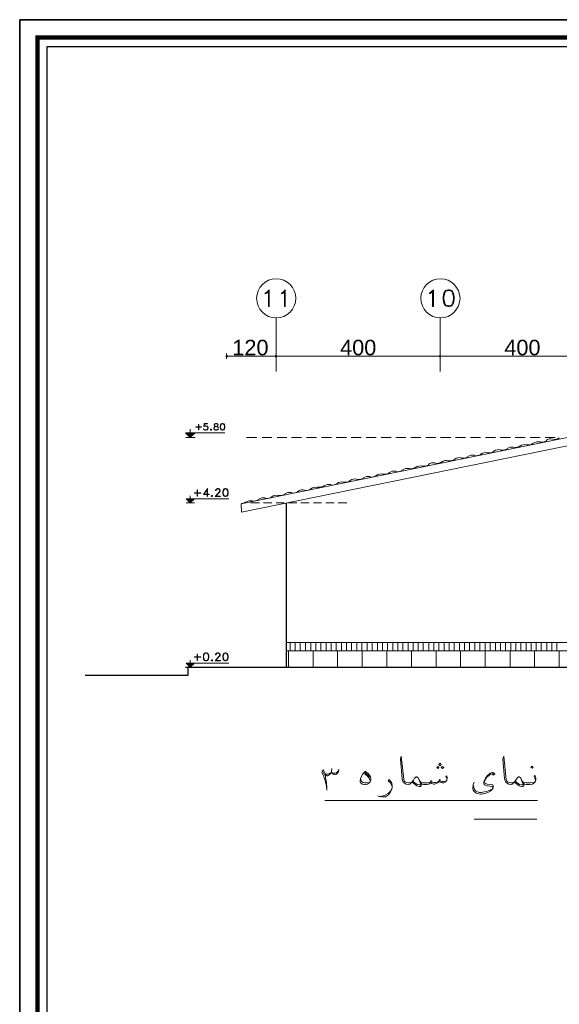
# Model space of a CAD drawing. Header units: metres. Extents: x 6 to 182, y 4 to 63.
# Tile 2 of 28: x 6 to 22, y 34 to 63. Entities that reach past the tile are written whole.
import ezdxf

# ---------------------------------------------------------------- set-up
doc = ezdxf.new("R2010")
doc.units = ezdxf.units.M
doc.header["$MEASUREMENT"] = 0
for name, color, linetype in [('PDF16_dim', 7, 'Continuous'), ('PDF16_hatch-borshi', 7, 'Continuous'), ('PDF16_hatch-plan', 7, 'Continuous'), ('PDF16_KADR', 7, 'Continuous'), ('PDF16_khatchin', 7, 'Continuous'), ('PDF16_rahpelee', 7, 'Continuous'), ('PDF16_Text', 7, 'Continuous'), ('PDF16_textt', 7, 'Continuous')]:
    doc.layers.add(name, color=color, linetype=linetype)
doc.styles.add('PDF Arial', font='arial.ttf')

msp = doc.modelspace()

# ---------------------------------------------------------------- linework, layer by layer
at = {"layer": 'PDF16_dim', "lineweight": 20}
for points in [[(11.946, 53.238), (11.946, 53.392)], [(13.4, 53.315), (13.362, 53.315), (12.023, 53.315), (11.984, 53.315)], [(18.36, 53.315), (18.322, 53.315), (13.506, 53.315), (13.477, 53.315)], [(23.311, 53.315), (23.282, 53.315), (18.466, 53.315), (18.428, 53.315)]]:
    msp.add_lwpolyline(points, dxfattribs=at)
for points in [[(13.439, 53.238), (13.439, 53.392)], [(18.399, 53.238), (18.399, 53.392)]]:
    msp.add_lwpolyline(points, close=True, dxfattribs=at)
at = {"layer": 'PDF16_dim', "transparency": 33554559}
for points in [[(11.927, 53.344), (11.946, 53.315), (11.907, 53.315)], [(11.907, 53.315), (11.927, 53.286), (11.946, 53.315)], [(11.946, 53.354), (11.927, 53.344), (11.946, 53.315)], [(11.927, 53.286), (11.946, 53.315), (11.946, 53.277)], [(11.946, 53.315), (11.975, 53.344), (11.946, 53.354)], [(11.984, 53.315), (11.946, 53.315), (11.975, 53.344)], [(11.946, 53.315), (11.946, 53.277), (11.975, 53.286)], [(11.975, 53.286), (11.984, 53.315), (11.946, 53.315)], [(13.41, 53.344), (13.439, 53.315), (13.4, 53.315)], [(13.41, 53.344), (13.4, 53.315), (13.439, 53.315)], [(13.4, 53.315), (13.41, 53.286), (13.439, 53.315)], [(13.4, 53.315), (13.439, 53.315), (13.41, 53.286)], [(13.439, 53.354), (13.41, 53.344), (13.439, 53.315)], [(13.439, 53.315), (13.439, 53.354), (13.41, 53.344)], [(13.41, 53.286), (13.439, 53.315), (13.439, 53.277)], [(13.439, 53.315), (13.41, 53.286), (13.439, 53.277)], [(13.439, 53.315), (13.458, 53.344), (13.439, 53.354)], [(13.458, 53.344), (13.439, 53.315), (13.439, 53.354)], [(13.477, 53.315), (13.439, 53.315), (13.458, 53.344)], [(13.477, 53.315), (13.458, 53.344), (13.439, 53.315)], [(13.439, 53.315), (13.439, 53.277), (13.458, 53.286)], [(13.458, 53.286), (13.477, 53.315), (13.439, 53.315)], [(13.439, 53.277), (13.458, 53.286), (13.439, 53.315)], [(13.458, 53.286), (13.439, 53.315), (13.477, 53.315)], [(18.37, 53.344), (18.36, 53.315), (18.399, 53.315)], [(18.37, 53.344), (18.399, 53.315), (18.36, 53.315)], [(18.36, 53.315), (18.399, 53.315), (18.37, 53.286)], [(18.36, 53.315), (18.37, 53.286), (18.399, 53.315)], [(18.399, 53.315), (18.399, 53.354), (18.37, 53.344)], [(18.399, 53.354), (18.37, 53.344), (18.399, 53.315)], [(18.399, 53.315), (18.37, 53.286), (18.399, 53.277)], [(18.37, 53.286), (18.399, 53.315), (18.399, 53.277)], [(18.418, 53.344), (18.399, 53.315), (18.399, 53.354)], [(18.399, 53.315), (18.418, 53.344), (18.399, 53.354)], [(18.428, 53.315), (18.418, 53.344), (18.399, 53.315)], [(18.428, 53.315), (18.399, 53.315), (18.418, 53.344)], [(18.399, 53.277), (18.418, 53.286), (18.399, 53.315)], [(18.418, 53.286), (18.399, 53.315), (18.428, 53.315)], [(18.399, 53.315), (18.399, 53.277), (18.418, 53.286)], [(18.418, 53.286), (18.428, 53.315), (18.399, 53.315)]]:
    msp.add_solid(points, dxfattribs=at)
at = {"layer": 'PDF16_hatch-borshi', "lineweight": 18}
for points in [[(20.816, 50.607, -0.20133), (20.615, 50.564, 0.213982), (20.418, 50.524)], [(21.211, 50.684, -0.20133), (21.01, 50.641, 0.213982), (20.813, 50.601)], [(20.027, 50.443, -0.20133), (19.825, 50.401, 0.213982), (19.628, 50.36)], [(17.657, 49.961, -0.20133), (17.456, 49.919, 0.213982), (17.259, 49.879)], [(18.052, 50.039, -0.20133), (17.851, 49.996, 0.213982), (17.654, 49.956)], [(18.842, 50.202, -0.20133), (18.64, 50.16, 0.213982), (18.443, 50.12)], [(16.868, 49.798, -0.20133), (16.666, 49.755, 0.213982), (16.469, 49.715)], [(14.893, 49.393, -0.20133), (14.691, 49.351, 0.213982), (14.495, 49.311)], [(15.683, 49.557, -0.20133), (15.481, 49.514, 0.213982), (15.284, 49.474)], [(13.709, 49.152, -0.20133), (13.507, 49.11, 0.213982), (13.31, 49.07)], [(12.919, 48.989, -0.20133), (12.717, 48.946, 0.213982), (12.52, 48.906)]]:
    msp.add_lwpolyline(points, format="xyb", dxfattribs=at)
for centre, radius, start, end in [((21.852, 51.047), 0.246, 257.569, 305.5792), ((21.351, 50.488), 0.246, 77.3767, 125.6891), ((21.457, 50.98), 0.265, 258.8105, 304.3432), ((21.736, 50.594), 0.226, 74.6246, 128.5456), ((18.981, 50.007), 0.246, 77.3767, 125.6891), ((19.087, 50.498), 0.265, 258.8105, 304.3432), ((19.376, 50.084), 0.246, 77.3767, 125.6891), ((19.482, 50.575), 0.265, 258.8105, 304.3432), ((20.166, 50.248), 0.246, 77.3767, 125.6891), ((20.272, 50.739), 0.265, 258.8105, 304.3432), ((18.182, 49.872), 0.226, 74.6246, 128.5456), ((18.298, 50.325), 0.246, 257.569, 305.5792), ((16.217, 49.439), 0.246, 77.3767, 125.6891), ((16.323, 49.93), 0.265, 258.8105, 304.3432), ((17.007, 49.602), 0.246, 77.3767, 125.6891), ((17.113, 50.093), 0.265, 258.8105, 304.3432), ((14.744, 49.602), 0.246, 257.569, 305.5792), ((15.033, 49.198), 0.246, 77.3767, 125.6891), ((15.139, 49.689), 0.265, 258.8105, 304.3432), ((15.822, 49.362), 0.246, 77.3767, 125.6891), ((15.928, 49.853), 0.265, 258.8105, 304.3432), ((13.164, 49.284), 0.265, 258.8105, 304.3432), ((13.848, 48.957), 0.246, 77.3767, 125.6891), ((13.954, 49.448), 0.265, 258.8105, 304.3432), ((14.243, 49.034), 0.246, 77.3767, 125.6891), ((14.349, 49.525), 0.265, 258.8105, 304.3432), ((12.374, 49.13), 0.265, 274.5154, 304.3432), ((13.058, 48.793), 0.246, 77.3767, 125.6891)]:
    msp.add_arc(centre, radius, start, end, dxfattribs=at)
at = {"layer": 'PDF16_hatch-plan', "lineweight": 18}
for points in [[(13.863, 44.416), (13.863, 44.666)], [(14.017, 44.416), (14.017, 44.666)], [(14.171, 44.416), (14.171, 44.666)], [(14.325, 44.416), (14.325, 44.666)], [(14.489, 44.416), (14.489, 44.666)], [(14.643, 44.416), (14.643, 44.666)], [(14.797, 44.416), (14.797, 44.666)], [(14.951, 44.416), (14.951, 44.666)], [(15.105, 44.416), (15.105, 44.666)], [(15.259, 44.416), (15.259, 44.666)], [(15.413, 44.416), (15.413, 44.666)], [(15.567, 44.416), (15.567, 44.666)], [(15.721, 44.416), (15.721, 44.666)], [(15.875, 44.416), (15.875, 44.666)], [(16.03, 44.416), (16.03, 44.666)], [(16.193, 44.416), (16.193, 44.666)], [(16.347, 44.416), (16.347, 44.666)], [(16.501, 44.416), (16.501, 44.666)], [(16.656, 44.416), (16.656, 44.666)], [(16.81, 44.416), (16.81, 44.666)], [(16.964, 44.416), (16.964, 44.666)], [(17.118, 44.416), (17.118, 44.666)], [(17.272, 44.416), (17.272, 44.666)], [(17.426, 44.416), (17.426, 44.666)], [(17.58, 44.416), (17.58, 44.666)], [(17.734, 44.416), (17.734, 44.666)], [(17.888, 44.416), (17.888, 44.666)], [(18.052, 44.416), (18.052, 44.666)], [(18.206, 44.416), (18.206, 44.666)], [(18.36, 44.416), (18.36, 44.666)], [(18.514, 44.416), (18.514, 44.666)], [(18.668, 44.416), (18.668, 44.666)], [(18.823, 44.416), (18.823, 44.666)], [(18.977, 44.416), (18.977, 44.666)], [(19.131, 44.416), (19.131, 44.666)], [(19.285, 44.416), (19.285, 44.666)], [(19.439, 44.416), (19.439, 44.666)], [(19.593, 44.416), (19.593, 44.666)], [(19.757, 44.416), (19.757, 44.666)], [(19.911, 44.416), (19.911, 44.666)], [(20.065, 44.416), (20.065, 44.666)], [(20.219, 44.416), (20.219, 44.666)], [(20.373, 44.416), (20.373, 44.666)], [(20.527, 44.416), (20.527, 44.666)], [(20.681, 44.416), (20.681, 44.666)], [(20.835, 44.416), (20.835, 44.666)], [(20.99, 44.416), (20.99, 44.666)], [(21.144, 44.416), (21.144, 44.666)], [(21.298, 44.416), (21.298, 44.666)], [(21.452, 44.416), (21.452, 44.666)], [(21.616, 44.416), (21.616, 44.666)], [(21.77, 44.416), (21.77, 44.666)], [(21.924, 44.416), (21.924, 44.666)]]:
    msp.add_lwpolyline(points, dxfattribs=at)
at = {"layer": 'PDF16_hatch-plan', "lineweight": 20}
for points in [[(13.814, 44.416), (13.814, 43.925)], [(14.556, 44.416), (14.556, 43.925)], [(15.298, 44.416), (15.298, 43.925)], [(16.039, 44.416), (16.039, 43.925)], [(16.781, 44.416), (16.781, 43.925)], [(17.532, 44.416), (17.532, 43.925)], [(18.274, 44.416), (18.274, 43.925)], [(19.015, 44.416), (19.015, 43.925)], [(19.757, 44.416), (19.757, 43.925)], [(20.508, 44.416), (20.508, 43.925)], [(21.25, 44.416), (21.25, 43.925)], [(21.991, 44.416), (21.991, 43.925)]]:
    msp.add_lwpolyline(points, dxfattribs=at)
at = {"layer": 'PDF16_KADR', "lineweight": 25}
for points in [[(5.695, 4.013), (89.785, 4.013), (89.785, 63.476), (5.695, 63.476)], [(5.695, 63.476), (89.785, 63.476), (89.785, 4.013), (5.695, 4.013)], [(6.514, 4.832), (88.841, 4.832), (88.841, 62.657), (6.514, 62.657)]]:
    msp.add_lwpolyline(points, close=True, dxfattribs=at)
at = {"layer": 'PDF16_KADR', "lineweight": 0, "const_width": 0.135}
msp.add_lwpolyline([(6.235, 62.937), (6.235, 4.552), (89.111, 4.552), (89.111, 62.937)], close=True, dxfattribs=at)
at = {"layer": 'PDF16_khatchin', "lineweight": 18}
for points in [[(12.543, 50.859), (12.861, 50.859)], [(13.015, 50.859), (13.314, 50.859)], [(13.468, 50.859), (13.766, 50.859)], [(13.911, 50.859), (14.209, 50.859)], [(14.363, 50.859), (14.662, 50.859)], [(14.816, 50.859), (15.115, 50.859)], [(15.259, 50.859), (15.567, 50.859)], [(15.712, 50.859), (16.01, 50.859)], [(16.164, 50.859), (16.463, 50.859)], [(16.617, 50.859), (16.916, 50.859)], [(17.06, 50.859), (17.359, 50.859)], [(17.513, 50.859), (17.811, 50.859)], [(17.965, 50.859), (18.264, 50.859)], [(18.408, 50.859), (18.717, 50.859)], [(18.861, 50.859), (19.16, 50.859)], [(19.314, 50.859), (19.612, 50.859)], [(19.766, 50.859), (20.065, 50.859)], [(20.209, 50.859), (20.518, 50.859)], [(20.662, 50.859), (20.961, 50.859)], [(21.115, 50.859), (21.413, 50.859)], [(21.567, 50.859), (21.866, 50.859)]]:
    msp.add_lwpolyline(points, close=True, dxfattribs=at)
for points in [[(12.938, 48.885), (12.678, 48.885)], [(13.314, 48.885), (13.063, 48.885)], [(13.689, 48.885), (13.439, 48.885)], [(14.065, 48.885), (13.814, 48.885)], [(14.44, 48.885), (14.19, 48.885)], [(14.816, 48.885), (14.566, 48.885)], [(15.192, 48.885), (14.941, 48.885)], [(15.577, 48.885), (15.317, 48.885)]]:
    msp.add_lwpolyline(points, dxfattribs=at)
at = {"layer": 'PDF16_rahpelee', "lineweight": 20}
for points in [[(13.439, 54.461), (13.439, 52.853)], [(18.399, 54.461), (18.399, 52.853)], [(68.597, 44.666), (13.747, 44.666)], [(68.597, 44.416), (23.474, 44.416), (13.747, 44.416)], [(21.336, 39.899), (14.912, 39.899)], [(21.317, 39.331), (19.42, 39.331)]]:
    msp.add_lwpolyline(points, dxfattribs=at)
at = {"layer": 'PDF16_rahpelee', "lineweight": 18}
for points in [[(23.234, 51.061), (12.389, 48.856), (12.399, 48.605), (23.234, 50.811)], [(23.474, 44.666), (13.747, 44.666)], [(23.474, 44.416), (13.747, 44.416)]]:
    msp.add_lwpolyline(points, dxfattribs=at)
at = {"layer": 'PDF16_rahpelee', "lineweight": 20}
msp.add_lwpolyline([(13.747, 48.875), (13.747, 48.885)], close=True, dxfattribs=at)
at = {"layer": 'PDF16_rahpelee', "lineweight": 30}
for points in [[(13.747, 48.885), (13.747, 43.925)], [(10.771, 43.925), (10.771, 43.674), (7.67, 43.674)], [(10.703, 43.925), (73.807, 43.925), (73.807, 43.674), (76.677, 43.674)]]:
    msp.add_lwpolyline(points, dxfattribs=at)
at = {"layer": 'PDF16_rahpelee', "lineweight": 20}
for centre in [(13.444, 55.063), (18.404, 55.063)]:
    msp.add_circle(centre, 0.592, dxfattribs=at)
at = {"layer": 'PDF16_textt', "lineweight": 20}
for points in [[(13.236, 54.818), (13.208, 54.818), (13.208, 55.27), (13.159, 55.222), (13.111, 55.203), (13.111, 55.222), (13.159, 55.251), (13.236, 55.318)], [(13.718, 54.818), (13.699, 54.818), (13.699, 55.27), (13.651, 55.222), (13.602, 55.203), (13.602, 55.222), (13.651, 55.251), (13.718, 55.318)], [(18.197, 54.818), (18.168, 54.818), (18.168, 55.27), (18.119, 55.222), (18.071, 55.203), (18.071, 55.222), (18.119, 55.251), (18.197, 55.318)], [(18.63, 55.318), (18.553, 55.299), (18.505, 55.222), (18.485, 55.107), (18.485, 55.029), (18.505, 54.914), (18.553, 54.837), (18.63, 54.818), (18.678, 54.818), (18.755, 54.837), (18.803, 54.914), (18.823, 55.029), (18.823, 55.107), (18.803, 55.222), (18.755, 55.299), (18.678, 55.318)], [(11.185, 51.167), (11.021, 51.167), (11.021, 51.177), (11.185, 51.177)], [(11.108, 51.09), (11.108, 51.254), (11.098, 51.254), (11.098, 51.09)], [(11.609, 51.283), (11.58, 51.273), (11.57, 51.254), (11.57, 51.235), (11.58, 51.216), (11.59, 51.206), (11.609, 51.196), (11.647, 51.187), (11.667, 51.177), (11.676, 51.167), (11.686, 51.148), (11.686, 51.119), (11.676, 51.1), (11.647, 51.09), (11.609, 51.09), (11.58, 51.1), (11.57, 51.119), (11.57, 51.148), (11.58, 51.167), (11.59, 51.177), (11.609, 51.187), (11.647, 51.196), (11.667, 51.206), (11.676, 51.216), (11.686, 51.235), (11.686, 51.254), (11.676, 51.273), (11.647, 51.283)], [(11.811, 51.283), (11.782, 51.273), (11.763, 51.244), (11.753, 51.196), (11.753, 51.167), (11.763, 51.119), (11.782, 51.09), (11.811, 51.081), (11.83, 51.081), (11.859, 51.09), (11.878, 51.119), (11.888, 51.167), (11.888, 51.196), (11.878, 51.244), (11.859, 51.273), (11.83, 51.283)], [(10.992, 50.859), (10.713, 50.859)], [(10.848, 51.11), (10.848, 50.859)], [(11.474, 51.11), (11.455, 51.1), (11.455, 51.09), (11.474, 51.081), (11.484, 51.081), (11.493, 51.09), (11.493, 51.1), (11.484, 51.11)], [(11.474, 51.1), (11.474, 51.09), (11.484, 51.09), (11.484, 51.1)], [(11.166, 49.174), (10.973, 49.174), (10.973, 49.193), (11.166, 49.193)], [(11.069, 49.087), (11.069, 49.28), (11.06, 49.28), (11.06, 49.087)], [(11.503, 49.106), (11.484, 49.097), (11.484, 49.087), (11.503, 49.077), (11.512, 49.077), (11.522, 49.087), (11.522, 49.097), (11.512, 49.106)], [(11.503, 49.097), (11.503, 49.087), (11.512, 49.087), (11.512, 49.097)], [(11.898, 49.318), (11.869, 49.309), (11.84, 49.27), (11.83, 49.212), (11.83, 49.174), (11.84, 49.116), (11.869, 49.087), (11.898, 49.077), (11.927, 49.077), (11.956, 49.087), (11.984, 49.116), (11.994, 49.174), (11.994, 49.212), (11.984, 49.27), (11.956, 49.309), (11.927, 49.318)], [(11.069, 44.127), (11.069, 44.32), (11.06, 44.32), (11.06, 44.127)], [(11.31, 44.358), (11.281, 44.348), (11.252, 44.31), (11.243, 44.252), (11.243, 44.223), (11.252, 44.165), (11.281, 44.127), (11.31, 44.117), (11.339, 44.117), (11.368, 44.127), (11.397, 44.165), (11.407, 44.223), (11.407, 44.252), (11.397, 44.31), (11.368, 44.348), (11.339, 44.358)], [(11.898, 44.358), (11.869, 44.348), (11.84, 44.31), (11.83, 44.252), (11.83, 44.223), (11.84, 44.165), (11.869, 44.127), (11.898, 44.117), (11.927, 44.117), (11.956, 44.127), (11.984, 44.165), (11.994, 44.223), (11.994, 44.252), (11.984, 44.31), (11.956, 44.348), (11.927, 44.358)], [(11.166, 44.223), (10.973, 44.223), (10.973, 44.233), (11.166, 44.233)], [(11.503, 44.146), (11.484, 44.137), (11.484, 44.127), (11.503, 44.117), (11.512, 44.117), (11.522, 44.127), (11.522, 44.137), (11.512, 44.146)], [(11.503, 44.137), (11.503, 44.127), (11.512, 44.127), (11.512, 44.137)], [(16.135, 40.775), (16.145, 40.775), (16.222, 40.718), (16.261, 40.66), (16.29, 40.612), (16.299, 40.563), (16.299, 40.525), (16.28, 40.467), (16.251, 40.429), (16.203, 40.39), (16.145, 40.38), (16.107, 40.38), (16.039, 40.39), (16.02, 40.409), (15.991, 40.429), (15.981, 40.467), (15.981, 40.477), (15.991, 40.563), (16.039, 40.669), (16.087, 40.737)], [(18.322, 40.862), (18.36, 40.891), (18.322, 40.929), (18.293, 40.891)], [(18.399, 40.949), (18.428, 40.987), (18.399, 41.026), (18.36, 40.987)], [(18.466, 40.862), (18.505, 40.891), (18.466, 40.929), (18.428, 40.891)], [(21.173, 40.872), (21.201, 40.9), (21.173, 40.939), (21.134, 40.9)]]:
    msp.add_lwpolyline(points, close=True, dxfattribs=at)
for points in [[(18.582, 55.299), (18.534, 55.222), (18.505, 55.107), (18.505, 55.029), (18.534, 54.914), (18.582, 54.837)], [(18.755, 55.27), (18.678, 55.299), (18.63, 55.299), (18.553, 55.27)], [(18.726, 54.837), (18.774, 54.914), (18.803, 55.029), (18.803, 55.107), (18.774, 55.222), (18.726, 55.299)], [(18.553, 54.866), (18.63, 54.837), (18.678, 54.837), (18.755, 54.866)], [(11.378, 51.129), (11.358, 51.1), (11.33, 51.09), (11.301, 51.09), (11.272, 51.1), (11.262, 51.119), (11.252, 51.119), (11.262, 51.1), (11.272, 51.09), (11.301, 51.081), (11.33, 51.081), (11.358, 51.09), (11.378, 51.11), (11.387, 51.138), (11.387, 51.158), (11.378, 51.187), (11.358, 51.206), (11.33, 51.216), (11.301, 51.216), (11.272, 51.206), (11.281, 51.273), (11.368, 51.273), (11.368, 51.283), (11.272, 51.283), (11.262, 51.196), (11.272, 51.196), (11.291, 51.206), (11.33, 51.206), (11.358, 51.196), (11.378, 51.167)], [(11.339, 51.206), (11.368, 51.187), (11.378, 51.158), (11.378, 51.138), (11.368, 51.11), (11.339, 51.09)], [(11.59, 51.273), (11.58, 51.254), (11.58, 51.235), (11.59, 51.216), (11.609, 51.206), (11.647, 51.196), (11.667, 51.187), (11.686, 51.167), (11.695, 51.148), (11.695, 51.119), (11.686, 51.1), (11.676, 51.09), (11.647, 51.081), (11.609, 51.081), (11.58, 51.09), (11.57, 51.1), (11.561, 51.119), (11.561, 51.148), (11.57, 51.167), (11.59, 51.187), (11.609, 51.196), (11.647, 51.206), (11.667, 51.216), (11.676, 51.235), (11.676, 51.254), (11.667, 51.273)], [(11.676, 51.264), (11.647, 51.273), (11.609, 51.273), (11.58, 51.264)], [(11.792, 51.273), (11.773, 51.244), (11.763, 51.196), (11.763, 51.167), (11.773, 51.119), (11.792, 51.09)], [(11.859, 51.264), (11.83, 51.273), (11.811, 51.273), (11.782, 51.264)], [(11.85, 51.09), (11.869, 51.119), (11.878, 51.167), (11.878, 51.196), (11.869, 51.244), (11.85, 51.273)], [(11.734, 51.004), (10.703, 51.004), (10.848, 50.859), (10.992, 51.004), (10.848, 50.859), (10.703, 51.004), (11.888, 51.004)], [(11.291, 51.09), (11.262, 51.11)], [(11.57, 51.11), (11.599, 51.09)], [(11.657, 51.09), (11.686, 51.11)], [(11.782, 51.1), (11.811, 51.09), (11.83, 51.09), (11.859, 51.1)], [(10.848, 48.885), (10.848, 49.097)], [(11.252, 49.135), (11.358, 49.28), (11.358, 49.077), (11.368, 49.077), (11.368, 49.318), (11.243, 49.135), (11.416, 49.135), (11.416, 49.145), (11.252, 49.145)], [(11.609, 49.087), (11.763, 49.087), (11.763, 49.077), (11.599, 49.077), (11.705, 49.193), (11.724, 49.222), (11.744, 49.251), (11.744, 49.27), (11.724, 49.289), (11.705, 49.309), (11.657, 49.309), (11.638, 49.289), (11.628, 49.27), (11.628, 49.26), (11.609, 49.26), (11.609, 49.27), (11.628, 49.289), (11.638, 49.309), (11.657, 49.318), (11.705, 49.318), (11.724, 49.309), (11.744, 49.289), (11.753, 49.27), (11.753, 49.251), (11.744, 49.222), (11.715, 49.193), (11.609, 49.077)], [(11.878, 49.309), (11.859, 49.27), (11.84, 49.212), (11.84, 49.174), (11.859, 49.116), (11.878, 49.087)], [(11.956, 49.289), (11.927, 49.309), (11.898, 49.309), (11.869, 49.289)], [(11.869, 49.097), (11.898, 49.087), (11.927, 49.087), (11.956, 49.097)], [(11.946, 49.087), (11.965, 49.116), (11.984, 49.174), (11.984, 49.212), (11.965, 49.27), (11.946, 49.309)], [(10.973, 49.01), (10.848, 48.885), (10.723, 49.01), (12.013, 49.01)], [(10.723, 48.885), (10.973, 48.885)], [(11.291, 44.348), (11.272, 44.31), (11.252, 44.252), (11.252, 44.223), (11.272, 44.165), (11.291, 44.127)], [(11.368, 44.339), (11.339, 44.348), (11.31, 44.348), (11.281, 44.339)], [(11.358, 44.127), (11.387, 44.165), (11.397, 44.223), (11.397, 44.252), (11.387, 44.31), (11.358, 44.348)], [(11.609, 44.127), (11.763, 44.127), (11.763, 44.117), (11.599, 44.117), (11.705, 44.233), (11.724, 44.262), (11.744, 44.291), (11.744, 44.31), (11.724, 44.339), (11.705, 44.348), (11.657, 44.348), (11.638, 44.339), (11.628, 44.31), (11.628, 44.3), (11.609, 44.3), (11.609, 44.31), (11.628, 44.339), (11.638, 44.348), (11.657, 44.358), (11.705, 44.358), (11.724, 44.348), (11.744, 44.339), (11.753, 44.31), (11.753, 44.291), (11.744, 44.262), (11.715, 44.233), (11.609, 44.117)], [(11.878, 44.348), (11.859, 44.31), (11.84, 44.252), (11.84, 44.223), (11.859, 44.165), (11.878, 44.127)], [(11.956, 44.339), (11.927, 44.348), (11.898, 44.348), (11.869, 44.339)], [(11.946, 44.127), (11.965, 44.165), (11.984, 44.223), (11.984, 44.252), (11.965, 44.31), (11.946, 44.348)], [(10.973, 44.05), (10.848, 43.925), (10.723, 44.05), (12.013, 44.05)], [(10.848, 43.925), (10.848, 44.137)], [(11.281, 44.137), (11.31, 44.127), (11.339, 44.127), (11.368, 44.137)], [(11.869, 44.137), (11.898, 44.127), (11.927, 44.127), (11.956, 44.137)], [(10.723, 43.925), (10.973, 43.925)], [(18.611, 40.563), (18.572, 40.621), (18.601, 40.64), (18.611, 40.583), (18.611, 40.563), (18.601, 40.515), (18.572, 40.477), (18.553, 40.457), (18.505, 40.429), (18.457, 40.429), (18.408, 40.438), (18.37, 40.467), (18.36, 40.486), (18.322, 40.429), (18.274, 40.409), (18.225, 40.39), (18.197, 40.39), (18.148, 40.409), (18.119, 40.429), (18.11, 40.467), (18.091, 40.419), (18.052, 40.39), (17.994, 40.38), (17.917, 40.38), (17.898, 40.38), (17.85, 40.39), (17.811, 40.419), (17.792, 40.477), (17.744, 40.573), (17.715, 40.592), (17.696, 40.612), (17.667, 40.612), (17.648, 40.592), (17.619, 40.573), (17.59, 40.515), (17.551, 40.457), (17.522, 40.429), (17.513, 40.419), (17.484, 40.39), (17.445, 40.38), (17.436, 40.38), (17.368, 40.39), (17.32, 40.419), (17.291, 40.457), (17.262, 40.496), (17.253, 40.563), (17.195, 41.151), (17.214, 41.238), (17.291, 40.621), (17.301, 40.535), (17.31, 40.496), (17.339, 40.467), (17.388, 40.438), (17.436, 40.429), (17.445, 40.429), (17.455, 40.429), (17.513, 40.438), (17.542, 40.457), (17.551, 40.467), (17.59, 40.515)], [(21.279, 40.486), (21.279, 40.525), (21.259, 40.573), (21.24, 40.612), (21.259, 40.66), (21.279, 40.621), (21.288, 40.563), (21.288, 40.535), (21.279, 40.486), (21.259, 40.457), (21.23, 40.419), (21.182, 40.39), (21.105, 40.38), (21.018, 40.38), (20.99, 40.38), (20.941, 40.39), (20.903, 40.419), (20.884, 40.477), (20.835, 40.573), (20.816, 40.592), (20.787, 40.612), (20.768, 40.612), (20.739, 40.592), (20.72, 40.573), (20.681, 40.515), (20.643, 40.457), (20.624, 40.429), (20.604, 40.419), (20.575, 40.39), (20.537, 40.38), (20.527, 40.38), (20.47, 40.39), (20.421, 40.419), (20.383, 40.457), (20.364, 40.496), (20.344, 40.563), (20.287, 41.151), (20.315, 41.238), (20.383, 40.621), (20.392, 40.535), (20.402, 40.496), (20.431, 40.467), (20.479, 40.438), (20.527, 40.429), (20.537, 40.429), (20.547, 40.429), (20.604, 40.438), (20.633, 40.457), (20.643, 40.467), (20.681, 40.515)], [(14.97, 40.207), (14.97, 40.236), (14.96, 40.332), (14.912, 40.535), (14.883, 40.621), (14.826, 40.746), (14.864, 40.833), (14.932, 40.698), (14.97, 40.689), (14.989, 40.689), (15.047, 40.718), (15.086, 40.737)], [(14.845, 40.795), (14.893, 40.698), (14.922, 40.669), (14.97, 40.64), (14.989, 40.64), (15.047, 40.669), (15.086, 40.718), (15.115, 40.775)], [(15.326, 40.785), (15.326, 40.775), (15.298, 40.727), (15.269, 40.689), (15.221, 40.679), (15.192, 40.679), (15.163, 40.689), (15.124, 40.727), (15.115, 40.775), (15.124, 40.862)], [(15.124, 40.746), (15.172, 40.727), (15.221, 40.727), (15.269, 40.737), (15.298, 40.766), (15.326, 40.795), (15.336, 40.843)], [(16.126, 40.746), (16.184, 40.698), (16.241, 40.631), (16.261, 40.592)], [(19.978, 40.689), (19.998, 40.66), (20.046, 40.679), (20.036, 40.727), (19.998, 40.746), (19.978, 40.746), (19.911, 40.727), (19.872, 40.698), (19.815, 40.64), (19.766, 40.573), (19.728, 40.496), (19.718, 40.438), (19.718, 40.419), (19.728, 40.38), (19.738, 40.371), (19.815, 40.342), (19.911, 40.332), (19.969, 40.323), (19.978, 40.313), (19.988, 40.284), (19.978, 40.246), (19.969, 40.236), (19.892, 40.207), (19.795, 40.169), (19.738, 40.159), (19.632, 40.14), (19.583, 40.14), (19.526, 40.159), (19.477, 40.178), (19.439, 40.217), (19.42, 40.246), (19.41, 40.294), (19.391, 40.38)], [(14.922, 40.669), (14.941, 40.535), (14.96, 40.438), (14.97, 40.274)], [(16.251, 40.438), (16.174, 40.429), (16.107, 40.429), (16.058, 40.438), (16.02, 40.477), (15.991, 40.563)], [(16.078, 40.718), (16.135, 40.689), (16.193, 40.64), (16.241, 40.583), (16.28, 40.515), (16.28, 40.477)], [(16.944, 40.323), (16.916, 40.38), (16.887, 40.438), (16.829, 40.496), (16.858, 40.535), (16.896, 40.486), (16.935, 40.419), (16.944, 40.342), (16.944, 40.313), (16.935, 40.236), (16.896, 40.159), (16.839, 40.072), (16.742, 40.014), (16.646, 40.005), (16.55, 40.024), (16.511, 40.043)], [(17.811, 40.419), (17.821, 40.371), (17.821, 40.342), (17.802, 40.323), (17.763, 40.323), (17.696, 40.342), (17.648, 40.371), (17.599, 40.409), (17.551, 40.457)], [(17.744, 40.573), (17.763, 40.515), (17.802, 40.409), (17.802, 40.38), (17.792, 40.371), (17.763, 40.371), (17.705, 40.38), (17.657, 40.409), (17.609, 40.438), (17.571, 40.486)], [(17.792, 40.477), (17.811, 40.457), (17.85, 40.438), (17.898, 40.429), (17.917, 40.429), (18.014, 40.429), (18.071, 40.438), (18.11, 40.467), (18.119, 40.486), (18.158, 40.457), (18.206, 40.438), (18.264, 40.438), (18.322, 40.467), (18.36, 40.486), (18.38, 40.515), (18.408, 40.486), (18.447, 40.477), (18.514, 40.477), (18.563, 40.486), (18.601, 40.515)], [(18.129, 40.515), (18.119, 40.486)], [(18.399, 40.544), (18.38, 40.515)], [(20.017, 40.689), (19.988, 40.718), (19.93, 40.689), (19.872, 40.66), (19.795, 40.592), (19.766, 40.544), (19.738, 40.496), (19.728, 40.438), (19.757, 40.419), (19.815, 40.39), (19.959, 40.38), (19.988, 40.371), (19.998, 40.342), (19.998, 40.294), (19.988, 40.265), (19.959, 40.217), (19.911, 40.178), (19.834, 40.14), (19.776, 40.12), (19.728, 40.111), (19.641, 40.091), (19.612, 40.091), (19.526, 40.111), (19.487, 40.12), (19.429, 40.159), (19.391, 40.207), (19.381, 40.265), (19.391, 40.38), (19.42, 40.457)], [(20.903, 40.419), (20.922, 40.371), (20.922, 40.342), (20.893, 40.323), (20.855, 40.323), (20.787, 40.342), (20.739, 40.371), (20.691, 40.409), (20.643, 40.457)], [(20.835, 40.573), (20.855, 40.515), (20.893, 40.409), (20.893, 40.38), (20.884, 40.371), (20.855, 40.371), (20.797, 40.38), (20.749, 40.409), (20.701, 40.438), (20.672, 40.486)], [(20.884, 40.477), (20.903, 40.457), (20.941, 40.438), (20.99, 40.429), (21.018, 40.429), (21.124, 40.429), (21.23, 40.438), (21.259, 40.457)], [(16.559, 40.024), (16.636, 40.034), (16.733, 40.063), (16.829, 40.111), (16.896, 40.178), (16.935, 40.236)]]:
    msp.add_lwpolyline(points, dxfattribs=at)
at = {"layer": 'PDF16_textt', "transparency": 33554559}
for points in [[(10.703, 51.004), (10.848, 51.004), (10.848, 50.859)], [(10.848, 51.004), (10.848, 50.859), (10.992, 51.004)], [(10.723, 49.01), (10.848, 49.01), (10.848, 48.885)], [(10.848, 49.01), (10.848, 48.885), (10.973, 49.01)], [(10.723, 44.05), (10.848, 44.05), (10.848, 43.925)], [(10.848, 44.05), (10.848, 43.925), (10.973, 44.05)]]:
    msp.add_solid(points, dxfattribs=at)

# ---------------------------------------------------------------- texts
at = {"layer": 'PDF16_Text', "char_height": 0.4688, "attachment_point": 7, "style": 'PDF Arial'}
for s, insert in [('120', (12.119, 53.336)), ('400', (15.375, 53.336)), ('400', (20.335, 53.336))]:
    msp.add_mtext(s, dxfattribs=dict(at, insert=insert))

doc.saveas('drawing.dxf')
